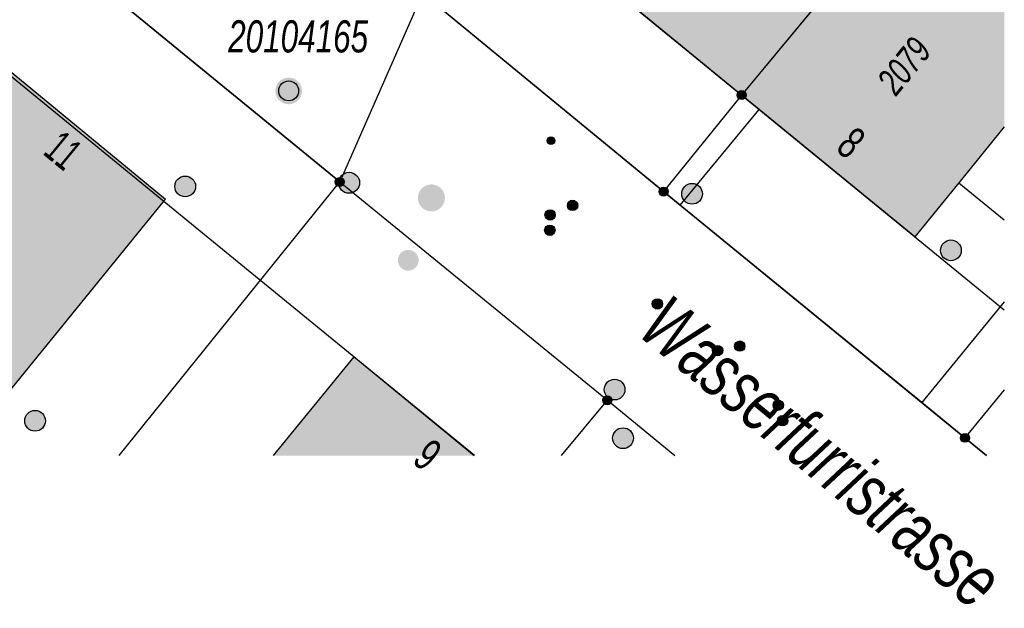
# Model space of a CAD drawing. Header units: metres. Extents: x 2695751 to 2696029, y 1260877 to 1261206.
# Tile 37 of 69: x 2695992 to 2696027, y 1260877 to 1260898. Entities that reach past the tile are written whole.
import ezdxf

# ---------------------------------------------------------------- set-up
doc = ezdxf.new("R2010")
doc.units = ezdxf.units.M
doc.linetypes.add('AUSGEZOGEN', pattern=[0])
for name, color, linetype in [('AV_Gebäudeflächen (BB)', 7, 'AUSGEZOGEN'), ('AV_Haus-Nr.', 7, 'AUSGEZOGEN'), ('AV_Lagefixpunkt-Nr.', 7, 'AUSGEZOGEN'), ('AV_Linien (BB)', 7, 'AUSGEZOGEN'), ('AV_Strassennamen', 7, 'AUSGEZOGEN'), ('AV_Versicherung-Nr.', 7, 'AUSGEZOGEN'), ('Liegenschaftsgrenzen', 7, 'AUSGEZOGEN'), ('PFAV', 255, 'AUSGEZOGEN'), ('PFAW', 255, 'AUSGEZOGEN'), ('PFEW', 255, 'AUSGEZOGEN'), ('PFGA', 255, 'AUSGEZOGEN'), ('PFWA', 255, 'AUSGEZOGEN'), ('RAEW', 8, 'AUSGEZOGEN'), ('RP_Abstandslinie', 7, 'AUSGEZOGEN')]:
    doc.layers.add(name, color=color, linetype=linetype)
doc.styles.add('ARIAL', font='arial.ttf')

msp = doc.modelspace()

# ---------------------------------------------------------------- hatches: boundary and pattern name
at = {"layer": 'AV_Gebäudeflächen (BB)', "true_color": 0xd2d2d2, "transparency": 33554687}
for points in [[(2696017.64, 1260907.653), (2696011.757, 1260900.497), (2696017.96, 1260895.405), (2696023.87, 1260902.54)], [(2696017.96, 1260895.405), (2696018.589, 1260894.89), (2696024.213, 1260890.283), (2696025.803, 1260892.238), (2696027.452, 1260894.265), (2696027.452, 1260899.601), (2696023.87, 1260902.54)], [(2695991.247, 1260884.389), (2695997.084, 1260891.581), (2695997.141, 1260891.65), (2695991.038, 1260896.667), (2695985.099, 1260889.443)], [(2696003.961, 1260885.942), (2696001.049, 1260882.381), (2696008.302, 1260882.381)]]:
    msp.add_hatch(color=254, dxfattribs=at).paths.add_polyline_path(points)
at = {"layer": 'PFAV', "transparency": 33554687}
for points in [[(2696002.076, 1260895.558), (2696002.067, 1260895.655), (2696002.037, 1260895.748), (2696001.99, 1260895.834), (2696001.926, 1260895.908), (2696001.849, 1260895.967), (2696001.762, 1260896.01), (2696001.667, 1260896.035), (2696001.57, 1260896.04), (2696001.473, 1260896.025), (2696001.382, 1260895.991), (2696001.299, 1260895.939), (2696001.228, 1260895.872), (2696001.172, 1260895.792), (2696001.134, 1260895.702), (2696001.114, 1260895.607), (2696001.114, 1260895.509), (2696001.134, 1260895.414), (2696001.172, 1260895.324), (2696001.228, 1260895.244), (2696001.299, 1260895.177), (2696001.382, 1260895.125), (2696001.473, 1260895.091), (2696001.57, 1260895.076), (2696001.667, 1260895.081), (2696001.762, 1260895.106), (2696001.849, 1260895.149), (2696001.926, 1260895.208), (2696001.99, 1260895.282), (2696002.037, 1260895.368), (2696002.067, 1260895.461)], [(2696018.122, 1260895.405), (2696018.119, 1260895.438), (2696018.109, 1260895.469), (2696018.093, 1260895.498), (2696018.072, 1260895.523), (2696018.046, 1260895.543), (2696018.016, 1260895.557), (2696017.985, 1260895.566), (2696017.952, 1260895.567), (2696017.919, 1260895.562), (2696017.888, 1260895.551), (2696017.861, 1260895.534), (2696017.837, 1260895.511), (2696017.818, 1260895.484), (2696017.805, 1260895.454), (2696017.798, 1260895.421), (2696017.798, 1260895.389), (2696017.805, 1260895.356), (2696017.818, 1260895.326), (2696017.837, 1260895.299), (2696017.861, 1260895.276), (2696017.888, 1260895.259), (2696017.919, 1260895.248), (2696017.952, 1260895.243), (2696017.985, 1260895.244), (2696018.016, 1260895.253), (2696018.046, 1260895.267), (2696018.072, 1260895.287), (2696018.093, 1260895.312), (2696018.109, 1260895.341), (2696018.119, 1260895.372)], [(2696003.602, 1260892.27), (2696003.599, 1260892.303), (2696003.589, 1260892.334), (2696003.573, 1260892.363), (2696003.552, 1260892.388), (2696003.526, 1260892.408), (2696003.496, 1260892.422), (2696003.465, 1260892.431), (2696003.432, 1260892.432), (2696003.399, 1260892.427), (2696003.368, 1260892.416), (2696003.341, 1260892.399), (2696003.317, 1260892.376), (2696003.298, 1260892.349), (2696003.285, 1260892.319), (2696003.278, 1260892.286), (2696003.278, 1260892.254), (2696003.285, 1260892.221), (2696003.298, 1260892.191), (2696003.317, 1260892.164), (2696003.341, 1260892.141), (2696003.368, 1260892.124), (2696003.399, 1260892.113), (2696003.432, 1260892.108), (2696003.465, 1260892.109), (2696003.496, 1260892.118), (2696003.526, 1260892.132), (2696003.552, 1260892.152), (2696003.573, 1260892.177), (2696003.589, 1260892.206), (2696003.599, 1260892.237)], [(2696015.302, 1260891.92), (2696015.299, 1260891.953), (2696015.289, 1260891.984), (2696015.273, 1260892.013), (2696015.252, 1260892.038), (2696015.226, 1260892.058), (2696015.196, 1260892.072), (2696015.165, 1260892.081), (2696015.132, 1260892.082), (2696015.099, 1260892.077), (2696015.068, 1260892.066), (2696015.041, 1260892.049), (2696015.017, 1260892.026), (2696014.998, 1260891.999), (2696014.985, 1260891.969), (2696014.978, 1260891.936), (2696014.978, 1260891.904), (2696014.985, 1260891.871), (2696014.998, 1260891.841), (2696015.017, 1260891.814), (2696015.041, 1260891.791), (2696015.068, 1260891.774), (2696015.099, 1260891.763), (2696015.132, 1260891.758), (2696015.165, 1260891.759), (2696015.196, 1260891.768), (2696015.226, 1260891.782), (2696015.252, 1260891.802), (2696015.273, 1260891.827), (2696015.289, 1260891.856), (2696015.299, 1260891.887)], [(2696013.272, 1260884.38), (2696013.269, 1260884.413), (2696013.259, 1260884.444), (2696013.243, 1260884.473), (2696013.222, 1260884.498), (2696013.196, 1260884.518), (2696013.166, 1260884.532), (2696013.135, 1260884.541), (2696013.102, 1260884.542), (2696013.069, 1260884.537), (2696013.038, 1260884.526), (2696013.011, 1260884.509), (2696012.987, 1260884.486), (2696012.968, 1260884.459), (2696012.955, 1260884.429), (2696012.948, 1260884.396), (2696012.948, 1260884.364), (2696012.955, 1260884.331), (2696012.968, 1260884.301), (2696012.987, 1260884.274), (2696013.011, 1260884.251), (2696013.038, 1260884.234), (2696013.069, 1260884.223), (2696013.102, 1260884.218), (2696013.135, 1260884.219), (2696013.166, 1260884.228), (2696013.196, 1260884.242), (2696013.222, 1260884.262), (2696013.243, 1260884.287), (2696013.259, 1260884.316), (2696013.269, 1260884.347)], [(2696026.192, 1260883.02), (2696026.189, 1260883.053), (2696026.179, 1260883.084), (2696026.163, 1260883.113), (2696026.142, 1260883.138), (2696026.116, 1260883.158), (2696026.086, 1260883.172), (2696026.055, 1260883.181), (2696026.022, 1260883.182), (2696025.989, 1260883.177), (2696025.958, 1260883.166), (2696025.931, 1260883.149), (2696025.907, 1260883.126), (2696025.888, 1260883.099), (2696025.875, 1260883.069), (2696025.868, 1260883.036), (2696025.868, 1260883.004), (2696025.875, 1260882.971), (2696025.888, 1260882.941), (2696025.907, 1260882.914), (2696025.931, 1260882.891), (2696025.958, 1260882.874), (2696025.989, 1260882.863), (2696026.022, 1260882.858), (2696026.055, 1260882.859), (2696026.086, 1260882.868), (2696026.116, 1260882.882), (2696026.142, 1260882.902), (2696026.163, 1260882.927), (2696026.179, 1260882.956), (2696026.189, 1260882.987)]]:
    msp.add_hatch(color=7, dxfattribs=at).paths.add_polyline_path(points)
at = {"layer": 'PFAW', "transparency": 33554687}
for color, points in [(7, [(2695998.23, 1260892.106), (2695998.222, 1260892.181), (2695998.2, 1260892.254), (2695998.163, 1260892.32), (2695998.113, 1260892.377), (2695998.053, 1260892.424), (2695997.985, 1260892.457), (2695997.912, 1260892.476), (2695997.836, 1260892.48), (2695997.761, 1260892.469), (2695997.69, 1260892.442), (2695997.625, 1260892.402), (2695997.57, 1260892.35), (2695997.527, 1260892.288), (2695997.497, 1260892.218), (2695997.482, 1260892.144), (2695997.482, 1260892.068), (2695997.497, 1260891.993), (2695997.527, 1260891.924), (2695997.57, 1260891.861), (2695997.625, 1260891.809), (2695997.69, 1260891.769), (2695997.761, 1260891.743), (2695997.836, 1260891.731), (2695997.912, 1260891.735), (2695997.985, 1260891.754), (2695998.053, 1260891.787), (2695998.113, 1260891.834), (2695998.163, 1260891.891), (2695998.2, 1260891.958), (2695998.222, 1260892.03)]), (253, [(2696004.069, 1260891.997), (2696004.111, 1260892.061), (2696004.14, 1260892.132), (2696004.154, 1260892.207), (2696004.152, 1260892.284), (2696004.135, 1260892.359), (2696004.104, 1260892.429), (2696004.058, 1260892.491), (2696004.002, 1260892.542), (2696003.936, 1260892.582), (2696003.863, 1260892.607), (2696003.787, 1260892.617), (2696003.711, 1260892.611), (2696003.637, 1260892.591), (2696003.569, 1260892.555), (2696003.509, 1260892.507), (2696003.461, 1260892.448), (2696003.425, 1260892.38), (2696003.403, 1260892.307), (2696003.397, 1260892.23), (2696003.407, 1260892.154), (2696003.431, 1260892.081), (2696003.47, 1260892.015), (2696003.521, 1260891.958), (2696003.582, 1260891.912), (2696003.652, 1260891.88), (2696003.726, 1260891.862), (2696003.803, 1260891.86), (2696003.879, 1260891.873), (2696003.95, 1260891.901), (2696004.014, 1260891.943)]), (7, [(2696007.077, 1260891.685), (2696007.089, 1260891.712), (2696007.099, 1260891.74), (2696007.106, 1260891.768), (2696007.11, 1260891.798), (2696007.11, 1260891.827), (2696007.108, 1260891.857), (2696007.103, 1260891.886), (2696007.095, 1260891.915), (2696007.084, 1260891.942), (2696007.071, 1260891.969), (2696007.054, 1260891.993), (2696007.036, 1260892.016), (2696007.015, 1260892.037), (2696006.992, 1260892.056), (2696006.967, 1260892.073), (2696006.941, 1260892.086), (2696006.913, 1260892.097), (2696006.885, 1260892.106), (2696006.856, 1260892.111), (2696006.826, 1260892.113), (2696006.797, 1260892.113), (2696006.767, 1260892.109), (2696006.738, 1260892.102), (2696006.71, 1260892.093), (2696006.683, 1260892.081), (2696006.658, 1260892.066), (2696006.634, 1260892.048), (2696006.612, 1260892.028), (2696006.592, 1260892.007), (2696006.574, 1260891.983), (2696006.559, 1260891.957), (2696006.547, 1260891.93), (2696006.537, 1260891.902), (2696006.53, 1260891.874), (2696006.526, 1260891.844), (2696006.526, 1260891.815), (2696006.528, 1260891.785), (2696006.533, 1260891.756), (2696006.541, 1260891.727), (2696006.552, 1260891.7), (2696006.565, 1260891.673), (2696006.582, 1260891.649), (2696006.6, 1260891.626), (2696006.621, 1260891.605), (2696006.644, 1260891.586), (2696006.669, 1260891.569), (2696006.695, 1260891.556), (2696006.723, 1260891.545), (2696006.751, 1260891.536), (2696006.78, 1260891.531), (2696006.81, 1260891.529), (2696006.839, 1260891.529), (2696006.869, 1260891.533), (2696006.898, 1260891.54), (2696006.926, 1260891.549), (2696006.953, 1260891.561), (2696006.978, 1260891.576), (2696007.002, 1260891.594), (2696007.024, 1260891.614), (2696007.044, 1260891.635), (2696007.062, 1260891.659)]), (7, [(2696016.537, 1260891.76), (2696016.545, 1260891.835), (2696016.538, 1260891.91), (2696016.517, 1260891.983), (2696016.481, 1260892.05), (2696016.432, 1260892.108), (2696016.372, 1260892.155), (2696016.305, 1260892.189), (2696016.231, 1260892.209), (2696016.156, 1260892.214), (2696016.08, 1260892.203), (2696016.009, 1260892.178), (2696015.944, 1260892.138), (2696015.889, 1260892.087), (2696015.845, 1260892.025), (2696015.814, 1260891.956), (2696015.798, 1260891.881), (2696015.797, 1260891.806), (2696015.811, 1260891.731), (2696015.84, 1260891.661), (2696015.883, 1260891.598), (2696015.937, 1260891.545), (2696016.001, 1260891.505), (2696016.072, 1260891.477), (2696016.147, 1260891.465), (2696016.223, 1260891.468), (2696016.296, 1260891.486), (2696016.365, 1260891.519), (2696016.425, 1260891.564), (2696016.476, 1260891.621), (2696016.513, 1260891.687)]), (7, [(2696025.897, 1260889.796), (2696025.889, 1260889.871), (2696025.867, 1260889.944), (2696025.83, 1260890.01), (2696025.78, 1260890.067), (2696025.72, 1260890.114), (2696025.652, 1260890.147), (2696025.579, 1260890.166), (2696025.503, 1260890.17), (2696025.428, 1260890.159), (2696025.357, 1260890.132), (2696025.292, 1260890.092), (2696025.237, 1260890.04), (2696025.194, 1260889.978), (2696025.164, 1260889.908), (2696025.149, 1260889.834), (2696025.149, 1260889.758), (2696025.164, 1260889.683), (2696025.194, 1260889.614), (2696025.237, 1260889.551), (2696025.292, 1260889.499), (2696025.357, 1260889.459), (2696025.428, 1260889.433), (2696025.503, 1260889.421), (2696025.579, 1260889.425), (2696025.652, 1260889.444), (2696025.72, 1260889.477), (2696025.78, 1260889.524), (2696025.83, 1260889.581), (2696025.867, 1260889.648), (2696025.889, 1260889.72)]), (7, [(2695992.719, 1260883.398), (2695992.761, 1260883.461), (2695992.79, 1260883.531), (2695992.804, 1260883.606), (2695992.802, 1260883.681), (2695992.786, 1260883.755), (2695992.754, 1260883.825), (2695992.71, 1260883.886), (2695992.654, 1260883.937), (2695992.589, 1260883.976), (2695992.517, 1260884.001), (2695992.442, 1260884.012), (2695992.366, 1260884.006), (2695992.293, 1260883.986), (2695992.226, 1260883.951), (2695992.167, 1260883.904), (2695992.118, 1260883.845), (2695992.083, 1260883.778), (2695992.061, 1260883.706), (2695992.055, 1260883.63), (2695992.064, 1260883.555), (2695992.088, 1260883.483), (2695992.126, 1260883.417), (2695992.176, 1260883.36), (2695992.237, 1260883.315), (2695992.306, 1260883.283), (2695992.38, 1260883.265), (2695992.456, 1260883.263), (2695992.53, 1260883.276), (2695992.601, 1260883.303), (2695992.665, 1260883.344)]), (7, [(2696013.816, 1260882.659), (2696013.883, 1260882.694), (2696013.941, 1260882.742), (2696013.989, 1260882.801), (2696014.024, 1260882.869), (2696014.045, 1260882.942), (2696014.05, 1260883.017), (2696014.04, 1260883.093), (2696014.016, 1260883.164), (2696013.977, 1260883.23), (2696013.926, 1260883.286), (2696013.865, 1260883.33), (2696013.796, 1260883.362), (2696013.722, 1260883.379), (2696013.646, 1260883.381), (2696013.571, 1260883.367), (2696013.501, 1260883.339), (2696013.438, 1260883.297), (2696013.384, 1260883.243), (2696013.343, 1260883.179), (2696013.315, 1260883.109), (2696013.301, 1260883.034), (2696013.304, 1260882.958), (2696013.321, 1260882.884), (2696013.353, 1260882.816), (2696013.398, 1260882.754), (2696013.454, 1260882.704), (2696013.52, 1260882.665), (2696013.592, 1260882.641), (2696013.667, 1260882.632), (2696013.743, 1260882.638)])]:
    msp.add_hatch(color=color, dxfattribs=at).paths.add_polyline_path(points)
h = msp.add_hatch(color=7, dxfattribs=at)
h.paths.add_polyline_path([(2696007.182, 1260891.464), (2696007.203, 1260891.509), (2696007.219, 1260891.556), (2696007.23, 1260891.604), (2696007.236, 1260891.653), (2696007.238, 1260891.702), (2696007.234, 1260891.751), (2696007.226, 1260891.8), (2696007.212, 1260891.847), (2696007.194, 1260891.893), (2696007.171, 1260891.937), (2696007.144, 1260891.978), (2696007.113, 1260892.017), (2696007.078, 1260892.052), (2696007.04, 1260892.083), (2696006.999, 1260892.111), (2696006.955, 1260892.134), (2696006.91, 1260892.152), (2696006.862, 1260892.166), (2696006.814, 1260892.175), (2696006.764, 1260892.178), (2696006.715, 1260892.177), (2696006.666, 1260892.171), (2696006.618, 1260892.16), (2696006.571, 1260892.144), (2696006.526, 1260892.124), (2696006.484, 1260892.099), (2696006.444, 1260892.07), (2696006.407, 1260892.037), (2696006.374, 1260892), (2696006.344, 1260891.961), (2696006.319, 1260891.918), (2696006.298, 1260891.873), (2696006.282, 1260891.827), (2696006.271, 1260891.779), (2696006.265, 1260891.73), (2696006.263, 1260891.68), (2696006.267, 1260891.631), (2696006.275, 1260891.583), (2696006.289, 1260891.535), (2696006.307, 1260891.489), (2696006.33, 1260891.445), (2696006.357, 1260891.404), (2696006.388, 1260891.366), (2696006.423, 1260891.331), (2696006.461, 1260891.299), (2696006.502, 1260891.272), (2696006.546, 1260891.249), (2696006.591, 1260891.23), (2696006.639, 1260891.217), (2696006.687, 1260891.208), (2696006.737, 1260891.204), (2696006.786, 1260891.205), (2696006.835, 1260891.211), (2696006.883, 1260891.222), (2696006.93, 1260891.238), (2696006.975, 1260891.258), (2696007.017, 1260891.283), (2696007.057, 1260891.312), (2696007.094, 1260891.345), (2696007.127, 1260891.382), (2696007.157, 1260891.422)])
h.paths.add_polyline_path([(2696006.547, 1260891.93), (2696006.559, 1260891.957), (2696006.574, 1260891.983), (2696006.592, 1260892.007), (2696006.612, 1260892.028), (2696006.634, 1260892.048), (2696006.658, 1260892.066), (2696006.683, 1260892.081), (2696006.71, 1260892.093), (2696006.738, 1260892.102), (2696006.767, 1260892.109), (2696006.797, 1260892.113), (2696006.826, 1260892.113), (2696006.856, 1260892.111), (2696006.885, 1260892.106), (2696006.913, 1260892.097), (2696006.941, 1260892.086), (2696006.967, 1260892.073), (2696006.992, 1260892.056), (2696007.015, 1260892.037), (2696007.036, 1260892.016), (2696007.054, 1260891.993), (2696007.071, 1260891.969), (2696007.084, 1260891.942), (2696007.095, 1260891.915), (2696007.103, 1260891.886), (2696007.108, 1260891.857), (2696007.11, 1260891.827), (2696007.11, 1260891.798), (2696007.106, 1260891.768), (2696007.099, 1260891.74), (2696007.089, 1260891.712), (2696007.077, 1260891.685), (2696007.062, 1260891.659), (2696007.044, 1260891.635), (2696007.024, 1260891.614), (2696007.002, 1260891.594), (2696006.978, 1260891.576), (2696006.953, 1260891.561), (2696006.926, 1260891.549), (2696006.898, 1260891.54), (2696006.869, 1260891.533), (2696006.839, 1260891.529), (2696006.81, 1260891.529), (2696006.78, 1260891.531), (2696006.751, 1260891.536), (2696006.723, 1260891.545), (2696006.695, 1260891.556), (2696006.669, 1260891.569), (2696006.644, 1260891.586), (2696006.621, 1260891.605), (2696006.6, 1260891.626), (2696006.582, 1260891.649), (2696006.565, 1260891.673), (2696006.552, 1260891.7), (2696006.541, 1260891.727), (2696006.533, 1260891.756), (2696006.528, 1260891.785), (2696006.526, 1260891.815), (2696006.526, 1260891.844), (2696006.53, 1260891.874), (2696006.537, 1260891.902)], flags=16)
at = {"layer": 'PFAW', "lineweight": 25, "transparency": 33554687}
msp.add_hatch(color=7, dxfattribs=at).paths.add_polyline_path([(2696005.622, 1260889.673), (2696005.581, 1260889.609), (2696005.553, 1260889.538), (2696005.54, 1260889.464), (2696005.542, 1260889.388), (2696005.56, 1260889.314), (2696005.592, 1260889.245), (2696005.637, 1260889.184), (2696005.694, 1260889.134), (2696005.759, 1260889.095), (2696005.831, 1260889.071), (2696005.906, 1260889.062), (2696005.982, 1260889.068), (2696006.055, 1260889.089), (2696006.122, 1260889.125), (2696006.18, 1260889.173), (2696006.228, 1260889.232), (2696006.263, 1260889.3), (2696006.283, 1260889.373), (2696006.289, 1260889.448), (2696006.279, 1260889.524), (2696006.254, 1260889.595), (2696006.215, 1260889.66), (2696006.164, 1260889.716), (2696006.103, 1260889.761), (2696006.034, 1260889.792), (2696005.96, 1260889.809), (2696005.884, 1260889.811), (2696005.809, 1260889.797), (2696005.739, 1260889.769), (2696005.676, 1260889.726)])
at = {"layer": 'PFEW', "transparency": 33554687}
msp.add_hatch(color=7, dxfattribs=at).paths.add_polyline_path([(2696013.744, 1260884.799), (2696013.73, 1260884.874), (2696013.7, 1260884.944), (2696013.657, 1260885.006), (2696013.603, 1260885.059), (2696013.539, 1260885.1), (2696013.468, 1260885.126), (2696013.393, 1260885.138), (2696013.317, 1260885.135), (2696013.243, 1260885.117), (2696013.175, 1260885.084), (2696013.115, 1260885.038), (2696013.065, 1260884.98), (2696013.027, 1260884.914), (2696013.004, 1260884.842), (2696012.996, 1260884.767), (2696013.003, 1260884.691), (2696013.025, 1260884.619), (2696013.062, 1260884.552), (2696013.111, 1260884.494), (2696013.17, 1260884.447), (2696013.238, 1260884.413), (2696013.312, 1260884.394), (2696013.387, 1260884.389), (2696013.462, 1260884.4), (2696013.534, 1260884.426), (2696013.598, 1260884.466), (2696013.654, 1260884.518), (2696013.698, 1260884.58), (2696013.728, 1260884.649), (2696013.744, 1260884.723)])
at = {"layer": 'PFGA', "transparency": 33554687}
for points in [[(2696011.967, 1260891.569), (2696011.935, 1260891.589), (2696011.899, 1260891.602), (2696011.862, 1260891.607), (2696011.824, 1260891.605), (2696011.787, 1260891.595), (2696011.753, 1260891.578), (2696011.724, 1260891.555), (2696011.699, 1260891.526), (2696011.681, 1260891.492), (2696011.67, 1260891.456), (2696011.667, 1260891.418), (2696011.671, 1260891.381), (2696011.682, 1260891.344), (2696011.701, 1260891.311), (2696011.726, 1260891.283), (2696011.756, 1260891.26), (2696011.791, 1260891.244), (2696011.827, 1260891.234), (2696011.865, 1260891.233), (2696011.903, 1260891.239), (2696011.938, 1260891.252), (2696011.97, 1260891.273), (2696011.997, 1260891.299), (2696012.019, 1260891.331), (2696012.033, 1260891.366), (2696012.041, 1260891.403), (2696012.04, 1260891.441), (2696012.032, 1260891.478), (2696012.017, 1260891.513), (2696011.995, 1260891.543)], [(2696014.8, 1260887.712), (2696014.832, 1260887.692), (2696014.867, 1260887.678), (2696014.905, 1260887.672), (2696014.943, 1260887.673), (2696014.979, 1260887.682), (2696015.014, 1260887.698), (2696015.044, 1260887.721), (2696015.069, 1260887.75), (2696015.088, 1260887.782), (2696015.1, 1260887.818), (2696015.104, 1260887.856), (2696015.101, 1260887.894), (2696015.09, 1260887.93), (2696015.072, 1260887.964), (2696015.048, 1260887.993), (2696015.019, 1260888.017), (2696014.985, 1260888.034), (2696014.948, 1260888.044), (2696014.91, 1260888.046), (2696014.873, 1260888.041), (2696014.837, 1260888.029), (2696014.804, 1260888.009), (2696014.777, 1260887.983), (2696014.754, 1260887.952), (2696014.739, 1260887.918), (2696014.731, 1260887.881), (2696014.73, 1260887.843), (2696014.737, 1260887.806), (2696014.752, 1260887.77), (2696014.773, 1260887.739)], [(2696018.01, 1260886.479), (2696017.979, 1260886.5), (2696017.943, 1260886.514), (2696017.906, 1260886.521), (2696017.868, 1260886.52), (2696017.831, 1260886.512), (2696017.797, 1260886.496), (2696017.766, 1260886.474), (2696017.74, 1260886.446), (2696017.721, 1260886.413), (2696017.709, 1260886.377), (2696017.704, 1260886.34), (2696017.706, 1260886.302), (2696017.717, 1260886.265), (2696017.734, 1260886.232), (2696017.758, 1260886.202), (2696017.787, 1260886.178), (2696017.821, 1260886.16), (2696017.857, 1260886.15), (2696017.895, 1260886.147), (2696017.933, 1260886.151), (2696017.969, 1260886.163), (2696018.001, 1260886.182), (2696018.03, 1260886.208), (2696018.052, 1260886.238), (2696018.068, 1260886.273), (2696018.077, 1260886.309), (2696018.078, 1260886.347), (2696018.071, 1260886.385), (2696018.058, 1260886.42), (2696018.037, 1260886.452)], [(2696019.166, 1260884.053), (2696019.198, 1260884.033), (2696019.234, 1260884.019), (2696019.271, 1260884.013), (2696019.309, 1260884.014), (2696019.346, 1260884.023), (2696019.38, 1260884.04), (2696019.41, 1260884.062), (2696019.435, 1260884.091), (2696019.454, 1260884.124), (2696019.466, 1260884.16), (2696019.47, 1260884.197), (2696019.467, 1260884.235), (2696019.456, 1260884.272), (2696019.438, 1260884.305), (2696019.414, 1260884.334), (2696019.384, 1260884.358), (2696019.35, 1260884.375), (2696019.314, 1260884.385), (2696019.276, 1260884.387), (2696019.238, 1260884.382), (2696019.203, 1260884.369), (2696019.17, 1260884.35), (2696019.142, 1260884.324), (2696019.12, 1260884.293), (2696019.105, 1260884.259), (2696019.097, 1260884.221), (2696019.096, 1260884.184), (2696019.103, 1260884.146), (2696019.118, 1260884.111), (2696019.139, 1260884.08)]]:
    msp.add_hatch(color=7, dxfattribs=at).paths.add_polyline_path(points)
at = {"layer": 'PFWA', "transparency": 33554687}
for points in [[(2696011.151, 1260891.228), (2696011.118, 1260891.247), (2696011.082, 1260891.259), (2696011.045, 1260891.263), (2696011.007, 1260891.26), (2696010.971, 1260891.25), (2696010.937, 1260891.232), (2696010.908, 1260891.208), (2696010.884, 1260891.178), (2696010.867, 1260891.145), (2696010.856, 1260891.108), (2696010.854, 1260891.07), (2696010.859, 1260891.033), (2696010.871, 1260890.997), (2696010.89, 1260890.964), (2696010.916, 1260890.936), (2696010.947, 1260890.914), (2696010.981, 1260890.898), (2696011.018, 1260890.89), (2696011.056, 1260890.889), (2696011.093, 1260890.896), (2696011.129, 1260890.91), (2696011.16, 1260890.931), (2696011.187, 1260890.958), (2696011.208, 1260890.99), (2696011.222, 1260891.025), (2696011.228, 1260891.063), (2696011.227, 1260891.101), (2696011.218, 1260891.138), (2696011.202, 1260891.172), (2696011.179, 1260891.202)], [(2696010.913, 1260890.374), (2696010.945, 1260890.353), (2696010.98, 1260890.339), (2696011.017, 1260890.333), (2696011.055, 1260890.334), (2696011.092, 1260890.343), (2696011.126, 1260890.359), (2696011.157, 1260890.382), (2696011.182, 1260890.41), (2696011.201, 1260890.443), (2696011.213, 1260890.479), (2696011.217, 1260890.517), (2696011.214, 1260890.555), (2696011.204, 1260890.591), (2696011.186, 1260890.624), (2696011.161, 1260890.654), (2696011.132, 1260890.677), (2696011.098, 1260890.695), (2696011.062, 1260890.705), (2696011.024, 1260890.707), (2696010.986, 1260890.702), (2696010.95, 1260890.69), (2696010.918, 1260890.67), (2696010.89, 1260890.645), (2696010.868, 1260890.614), (2696010.852, 1260890.579), (2696010.844, 1260890.542), (2696010.843, 1260890.504), (2696010.85, 1260890.467), (2696010.865, 1260890.432), (2696010.886, 1260890.4)], [(2696017.216, 1260886.313), (2696017.185, 1260886.335), (2696017.15, 1260886.35), (2696017.113, 1260886.358), (2696017.075, 1260886.359), (2696017.038, 1260886.351), (2696017.003, 1260886.337), (2696016.972, 1260886.315), (2696016.946, 1260886.288), (2696016.925, 1260886.256), (2696016.912, 1260886.22), (2696016.906, 1260886.183), (2696016.907, 1260886.145), (2696016.917, 1260886.108), (2696016.933, 1260886.074), (2696016.956, 1260886.044), (2696016.985, 1260886.019), (2696017.018, 1260886), (2696017.054, 1260885.989), (2696017.092, 1260885.985), (2696017.129, 1260885.988), (2696017.166, 1260885.999), (2696017.199, 1260886.017), (2696017.228, 1260886.042), (2696017.251, 1260886.072), (2696017.268, 1260886.106), (2696017.278, 1260886.142), (2696017.28, 1260886.18), (2696017.275, 1260886.218), (2696017.262, 1260886.253), (2696017.242, 1260886.286)], [(2696019.328, 1260883.49), (2696019.36, 1260883.47), (2696019.396, 1260883.457), (2696019.433, 1260883.452), (2696019.471, 1260883.454), (2696019.508, 1260883.464), (2696019.542, 1260883.481), (2696019.571, 1260883.504), (2696019.596, 1260883.533), (2696019.614, 1260883.567), (2696019.625, 1260883.603), (2696019.628, 1260883.641), (2696019.624, 1260883.678), (2696019.613, 1260883.715), (2696019.594, 1260883.748), (2696019.569, 1260883.776), (2696019.539, 1260883.799), (2696019.505, 1260883.815), (2696019.468, 1260883.825), (2696019.43, 1260883.826), (2696019.392, 1260883.82), (2696019.357, 1260883.807), (2696019.325, 1260883.786), (2696019.298, 1260883.76), (2696019.276, 1260883.728), (2696019.262, 1260883.693), (2696019.254, 1260883.656), (2696019.255, 1260883.618), (2696019.263, 1260883.581), (2696019.278, 1260883.547), (2696019.3, 1260883.516)]]:
    msp.add_hatch(color=7, dxfattribs=at).paths.add_polyline_path(points)
at = {"layer": 'RAEW', "transparency": 33554687}
for points in [[(2696010.935, 1260893.76), (2696010.935, 1260893.746), (2696010.937, 1260893.732), (2696010.941, 1260893.719), (2696010.946, 1260893.706), (2696010.952, 1260893.693), (2696010.959, 1260893.681), (2696010.968, 1260893.67), (2696010.977, 1260893.66), (2696010.988, 1260893.651), (2696010.999, 1260893.643), (2696011.011, 1260893.637), (2696011.024, 1260893.631), (2696011.038, 1260893.627), (2696011.051, 1260893.624), (2696011.065, 1260893.623), (2696011.079, 1260893.623), (2696011.093, 1260893.624), (2696011.106, 1260893.627), (2696011.12, 1260893.631), (2696011.133, 1260893.637), (2696011.145, 1260893.643), (2696011.156, 1260893.651), (2696011.167, 1260893.66), (2696011.176, 1260893.67), (2696011.185, 1260893.681), (2696011.192, 1260893.693), (2696011.198, 1260893.706), (2696011.203, 1260893.719), (2696011.207, 1260893.732), (2696011.209, 1260893.746), (2696011.209, 1260893.76), (2696011.209, 1260893.774), (2696011.207, 1260893.788), (2696011.203, 1260893.801), (2696011.198, 1260893.814), (2696011.192, 1260893.827), (2696011.185, 1260893.839), (2696011.176, 1260893.85), (2696011.167, 1260893.86), (2696011.156, 1260893.869), (2696011.145, 1260893.877), (2696011.133, 1260893.883), (2696011.12, 1260893.889), (2696011.106, 1260893.893), (2696011.093, 1260893.896), (2696011.079, 1260893.897), (2696011.065, 1260893.897), (2696011.051, 1260893.896), (2696011.038, 1260893.893), (2696011.024, 1260893.889), (2696011.011, 1260893.883), (2696010.999, 1260893.877), (2696010.988, 1260893.869), (2696010.977, 1260893.86), (2696010.968, 1260893.85), (2696010.959, 1260893.839), (2696010.952, 1260893.827), (2696010.946, 1260893.814), (2696010.941, 1260893.801), (2696010.937, 1260893.788), (2696010.935, 1260893.774)], [(2696011.072, 1260893.897), (2696011.058, 1260893.897), (2696011.044, 1260893.895), (2696011.031, 1260893.891), (2696011.018, 1260893.886), (2696011.005, 1260893.88), (2696010.993, 1260893.873), (2696010.982, 1260893.864), (2696010.972, 1260893.855), (2696010.963, 1260893.844), (2696010.955, 1260893.833), (2696010.949, 1260893.821), (2696010.943, 1260893.808), (2696010.939, 1260893.794), (2696010.936, 1260893.781), (2696010.935, 1260893.767), (2696010.935, 1260893.753), (2696010.936, 1260893.739), (2696010.939, 1260893.726), (2696010.943, 1260893.712), (2696010.949, 1260893.699), (2696010.955, 1260893.687), (2696010.963, 1260893.676), (2696010.972, 1260893.665), (2696010.982, 1260893.656), (2696010.993, 1260893.647), (2696011.005, 1260893.64), (2696011.018, 1260893.634), (2696011.031, 1260893.629), (2696011.044, 1260893.625), (2696011.058, 1260893.623), (2696011.072, 1260893.623), (2696011.086, 1260893.623), (2696011.1, 1260893.625), (2696011.113, 1260893.629), (2696011.126, 1260893.634), (2696011.139, 1260893.64), (2696011.151, 1260893.647), (2696011.162, 1260893.656), (2696011.172, 1260893.665), (2696011.181, 1260893.676), (2696011.189, 1260893.687), (2696011.195, 1260893.699), (2696011.201, 1260893.712), (2696011.205, 1260893.726), (2696011.208, 1260893.739), (2696011.209, 1260893.753), (2696011.209, 1260893.767), (2696011.208, 1260893.781), (2696011.205, 1260893.794), (2696011.201, 1260893.808), (2696011.195, 1260893.821), (2696011.189, 1260893.833), (2696011.181, 1260893.844), (2696011.172, 1260893.855), (2696011.162, 1260893.864), (2696011.151, 1260893.873), (2696011.139, 1260893.88), (2696011.126, 1260893.886), (2696011.113, 1260893.891), (2696011.1, 1260893.895), (2696011.086, 1260893.897)]]:
    msp.add_hatch(color=1, dxfattribs=at).paths.add_polyline_path(points)

# ---------------------------------------------------------------- linework, layer by layer
at = {"layer": 'AV_Linien (BB)', "color": 7, "linetype": 'AUSGEZOGEN', "transparency": 33554687}
for p, q in [((2695987.535, 1260905.309), (2696003.44, 1260892.27)), ((2696023.87, 1260902.54), (2696017.96, 1260895.405)), ((2696018.589, 1260894.89), (2696017.96, 1260895.405)), ((2696015.744, 1260891.426), (2696018.589, 1260894.89)), ((2696027.452, 1260894.265), (2696025.803, 1260892.238)), ((2696025.803, 1260892.238), (2696027.452, 1260890.897)), ((2696024.471, 1260884.294), (2696015.744, 1260891.426)), ((2696027.452, 1260887.937), (2696024.471, 1260884.294))]:
    msp.add_line(p, q, dxfattribs=at)
for points in [[(2696017.96, 1260895.405), (2696011.757, 1260900.497), (2696017.64, 1260907.653)], [(2696015.744, 1260891.426), (2696015.14, 1260891.92), (2696006.43, 1260899.09)], [(2695991.038, 1260896.667), (2695997.141, 1260891.65), (2695997.084, 1260891.581), (2695991.247, 1260884.389)], [(2696025.803, 1260892.238), (2696024.213, 1260890.283), (2696018.589, 1260894.89)], [(2696003.44, 1260892.27), (2696013.11, 1260884.38), (2696015.542, 1260882.381)], [(2696001.049, 1260882.381), (2696003.961, 1260885.942), (2696008.302, 1260882.381)], [(2696026.809, 1260882.381), (2696026.03, 1260883.02), (2696024.471, 1260884.294)]]:
    msp.add_lwpolyline(points, dxfattribs=at)
at = {"layer": 'Liegenschaftsgrenzen', "color": 7, "linetype": 'AUSGEZOGEN', "transparency": 33554687}
for p, q in [((2696003.44, 1260892.27), (2695984.13, 1260908.1)), ((2696006.43, 1260899.09), (2696003.44, 1260892.27)), ((2696006.43, 1260899.09), (2696015.14, 1260891.92)), ((2695995.467, 1260882.381), (2696003.44, 1260892.27)), ((2696003.44, 1260892.27), (2696013.11, 1260884.38)), ((2696015.14, 1260891.92), (2696026.03, 1260883.02)), ((2696027.452, 1260884.756), (2696026.03, 1260883.02)), ((2696011.455, 1260882.381), (2696013.11, 1260884.38)), ((2696013.11, 1260884.38), (2696015.542, 1260882.381)), ((2696026.03, 1260883.02), (2696026.809, 1260882.381))]:
    msp.add_line(p, q, dxfattribs=at)
msp.add_lwpolyline([(2696027.452, 1260906.913), (2696023.87, 1260902.54), (2696017.96, 1260895.405), (2696015.14, 1260891.92)], dxfattribs=at)
at = {"layer": 'PFAV', "color": 7, "transparency": 33554687}
for centre, radius in [((2696001.594, 1260895.558), 0.36), ((2696017.96, 1260895.405), 0.162), ((2696003.44, 1260892.27), 0.162), ((2696015.14, 1260891.92), 0.162), ((2696013.11, 1260884.38), 0.162), ((2696026.03, 1260883.02), 0.162)]:
    msp.add_circle(centre, radius, dxfattribs=at)
at = {"layer": 'PFAW', "transparency": 33554687}
for centre, radius in [((2695997.855, 1260892.106), 0.375), ((2696003.776, 1260892.238), 0.379), ((2696016.17, 1260891.839), 0.375), ((2696025.522, 1260889.796), 0.375), ((2695992.43, 1260883.637), 0.375), ((2696013.675, 1260883.007), 0.375)]:
    msp.add_circle(centre, radius, dxfattribs=at)
at = {"layer": 'PFEW', "transparency": 33554687}
msp.add_circle((2696013.371, 1260884.764), 0.375, dxfattribs=at)
at = {"layer": 'PFGA', "transparency": 33554687}
for centre in [(2696011.854, 1260891.42), (2696014.917, 1260887.859), (2696017.891, 1260886.334), (2696019.283, 1260884.2)]:
    msp.add_circle(centre, 0.187, dxfattribs=at)
at = {"layer": 'PFWA', "transparency": 33554687}
for centre in [(2696011.041, 1260891.076), (2696011.03, 1260890.52), (2696017.093, 1260886.172), (2696019.441, 1260883.639)]:
    msp.add_circle(centre, 0.187, dxfattribs=at)
at = {"layer": 'RAEW', "color": 1, "transparency": 33554687}
msp.add_circle((2696011.072, 1260893.76), 0.137, dxfattribs=at)
msp.add_circle((2696011.072, 1260893.76), 0.137, dxfattribs=at)
at = {"layer": 'RP_Abstandslinie', "color": 7, "linetype": 'AUSGEZOGEN', "transparency": 33554687}
for points in [[(2696027.452, 1260946.743), (2695987.59, 1260979.4), (2695957.81, 1260944.66), (2696008.61, 1260903.06), (2696027.452, 1260887.642)], [(2696008.304, 1260882.381), (2695998.35, 1260890.53), (2695947.27, 1260932.35), (2695926.54, 1260908.15), (2695905.69, 1260883.84), (2695907.543, 1260882.381)]]:
    msp.add_lwpolyline(points, dxfattribs=at)

# ---------------------------------------------------------------- texts
at = {"layer": 'AV_Haus-Nr.', "color": 7, "transparency": 33554687, "char_height": 1.1621, "style": 'ARIAL'}
for s, insert, width, attachment_point, rotation in [('\\W0.68;8', (2696021.543, 1260893.224), 1.02516, 8, 320.6781), ('\\W0.58;11', (2695993.818, 1260893.859), 1.50373, 2, 320.5746), ('\\W0.68;9', (2696006.988, 1260882.857), 1.02516, 2, 320.6349)]:
    msp.add_mtext(s, dxfattribs=dict(at, insert=insert, width=width, attachment_point=attachment_point, rotation=rotation))
at = {"layer": 'AV_Lagefixpunkt-Nr.', "color": 7, "transparency": 33554687, "insert": (2695999.409, 1260896.931), "char_height": 1.1621, "width": 5.49745, "attachment_point": 7, "style": 'ARIAL'}
msp.add_mtext('\\A1;{\\fArial|i1|b0;\\H1.162102;\\W0.700000;\\C7;20104165}\\P', dxfattribs=at)
at = {"layer": 'AV_Strassennamen', "color": 7, "transparency": 33554687, "insert": (2696020.845, 1260882.499), "char_height": 1.93684, "width": 16.52, "attachment_point": 5, "rotation": 320.5818, "style": 'ARIAL'}
msp.add_mtext('\\A1;{\\fArial|i1|b0;\\H1.936838;\\W0.700000;\\C7;Wasserfurristrasse}\\P', dxfattribs=at)
at = {"layer": 'AV_Versicherung-Nr.', "color": 7, "transparency": 33554687, "insert": (2696023.836, 1260896.46), "char_height": 0.96842, "width": 2.46457, "attachment_point": 5, "rotation": 50.8743, "style": 'ARIAL'}
msp.add_mtext('\\A1;{\\fArial|i1|b0;\\H0.968418;\\W0.700000;\\C7;2079}\\P', dxfattribs=at)

doc.saveas('drawing.dxf')
